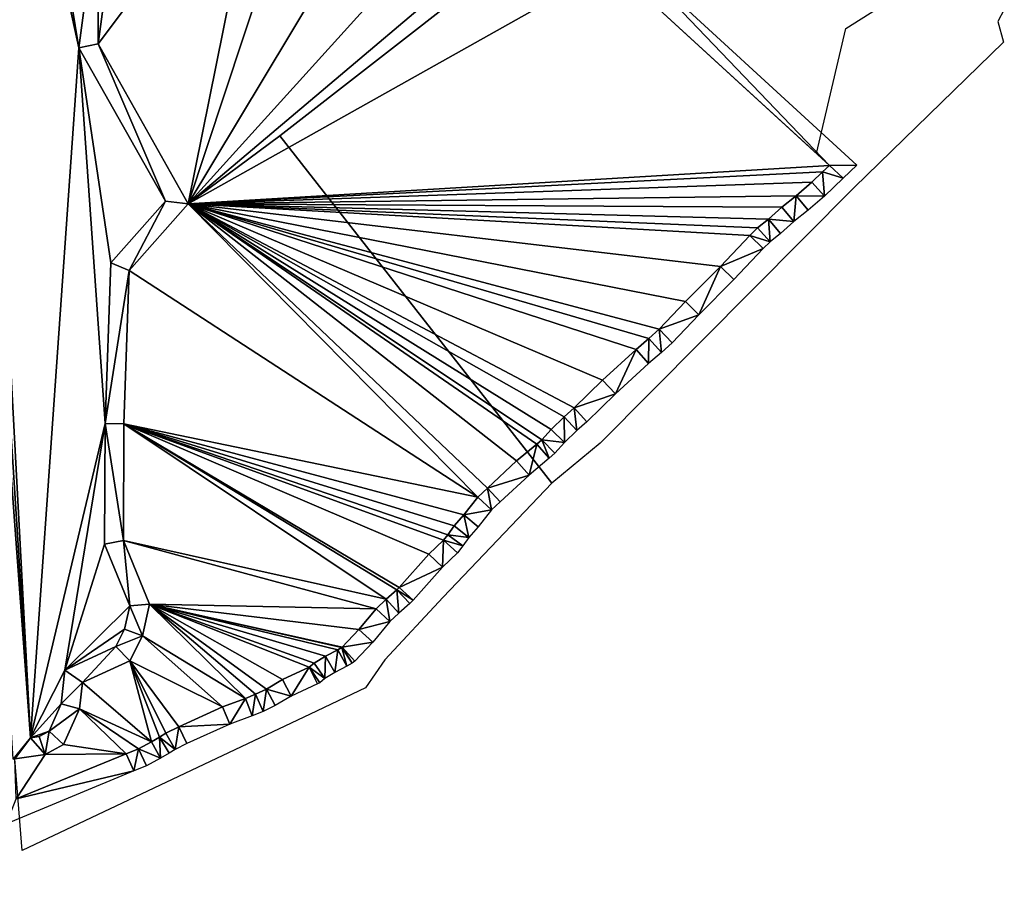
# Model space of a CAD drawing. Header units: millimetres. Extents: x 132691 to 133749, y 516184 to 516906.
# Tile 5 of 15: x 133183 to 133392, y 516229 to 516416. Entities that reach past the tile are written whole.
import ezdxf

# ---------------------------------------------------------------- set-up
doc = ezdxf.new("R2010")
doc.units = ezdxf.units.MM
doc.layers.add('dieptelijn_-1p4', color=20, linetype='Continuous', plot=False)
doc.layers.add('dieptelijn_-2p4', color=71, linetype='Continuous', plot=False)
doc.layers.add('Nieuw oppervlak', color=2, linetype='Continuous', true_color=0xffff00)
doc.layers.add('TI23311_MV_hoeveelheden_bestek_0103', color=1, linetype='Continuous')

msp = doc.modelspace()

# ---------------------------------------------------------------- linework, layer by layer
at = {"layer": 'dieptelijn_-1p4', "elevation": -1.4}
for points in [[(133184.82, 516262.55), (133186.67, 516262.82), (133188.8, 516263.97), (133191.36, 516269.78), (133192.18, 516276.99), (133203.06, 516281.99), (133204.91, 516285.67), (133206.05, 516290.68), (133200.64, 516303.84), (133200.74, 516329.58), (133201.96, 516363.78), (133213.59, 516376.93), (133195.13, 516409.67), (133199.15, 516439.62), (133182.96, 516483.71), (133181.19, 516515.22), (133171.09, 516519.66), (133168.99, 516543.09), (133165.87, 516557.87), (133163.98, 516580.34), (133161.27, 516592.69), (133159.88, 516600.07)], [(133248.79, 516553.08), (133251.73, 516550.37), (133247.33, 516545.99), (133233.77, 516513.86), (133229.4, 516481.77), (133231.29, 516464.29), (133234.27, 516462.86), (133248.81, 516475.81), (133274.11, 516470.49), (133293.22, 516460.12), (133306.59, 516450.4), (133312.35, 516429.33), (133361.03, 516384.64), (133358.12, 516381.88)], [(133358.12, 516381.88), (133354.09, 516378.05), (133350.67, 516375.02), (133347.58, 516372.59), (133344.74, 516370.08), (133342.51, 516368.26), (133341.05, 516366.84), (133334.79, 516360.26), (133327.35, 516352.74), (133321.65, 516346.78), (133319.34, 516344.66), (133316.6, 516342.32), (133309.53, 516335.85), (133303.46, 516329.94), (133301.31, 516328.03), (133298.72, 516325.51), (133296.63, 516323.25), (133295.43, 516322.16), (133291.13, 516318.56), (133284.98, 516312.82), (133283.14, 516311.11), (133280.27, 516307.54), (133278.29, 516305.28), (133277.01, 516303.45), (133275.88, 516302.01), (133272.65, 516298.93), (133266.39, 516291.86), (133265.7, 516291.18), (133263.37, 516289.14), (133261.45, 516287.3), (133257.81, 516282.95), (133254, 516278.88), (133253.4, 516278.43), (133252.29, 516277.79), (133249.72, 516276.48), (133247.62, 516275.19), (133246.52, 516274.29), (133246.04, 516274.01), (133240.45, 516271.39), (133237.01, 516269.41), (133234.46, 516268.16), (133232.11, 516267.2), (133227.32, 516265.41), (133218.16, 516261.3), (133215.71, 516260.07), (133214.44, 516259.24), (133212.59, 516258.18), (133209.55, 516256.56), (133206.86, 516255.47), (133206.85, 516255.46)], [(133206.85, 516255.46), (133179.73, 516244.22), (133176.71, 516239.9), (133175.59, 516236.45), (133175.59, 516232.05), (133176.6, 516228.74)]]:
    msp.add_lwpolyline(points, dxfattribs=at)
at = {"layer": 'dieptelijn_-1p4', "linetype": 'Continuous', "elevation": -1.4, "flags": 128}
msp.add_lwpolyline([(133159.88, 516600.07), (133184.82, 516262.55)], dxfattribs=at)
at = {"layer": 'dieptelijn_-2p4', "elevation": -2.4}
for points in [[(133181.14, 516257.98), (133181.53, 516258.04), (133187.94, 516258.96), (133191.91, 516261.1), (133195.27, 516268.73), (133195.9, 516274.3), (133206.01, 516278.94), (133208.71, 516284.31), (133210.23, 516291.02), (133204.64, 516304.62), (133204.74, 516329.5), (133205.91, 516362.2), (133218.47, 516376.41), (133199.28, 516410.47), (133203.24, 516440.07)], [(133308.8, 516427.16), (133355.17, 516384.59), (133353.68, 516383.18), (133351.39, 516381), (133348.1, 516378.09), (133345.01, 516375.66), (133342.15, 516373.13), (133339.85, 516371.25), (133338.2, 516369.65), (133331.92, 516363.04), (133324.49, 516355.53), (133318.85, 516349.64), (133316.68, 516347.65), (133313.95, 516345.31), (133306.78, 516338.76), (133300.73, 516332.86), (133298.59, 516330.96), (133295.86, 516328.3), (133293.82, 516326.1), (133292.8, 516325.18), (133288.48, 516321.56), (133282.25, 516315.75), (133280.2, 516313.84), (133277.2, 516310.11), (133275.14, 516307.76), (133273.79, 516305.84), (133272.91, 516304.71), (133269.77, 516301.71), (133263.47, 516294.61), (133262.97, 516294.1), (133260.66, 516292.08), (133258.53, 516290.03), (133254.81, 516285.61), (133251.32, 516281.87), (133251.19, 516281.77), (133250.38, 516281.31), (133247.76, 516279.97), (133245.29, 516278.45), (133244.22, 516277.57), (133238.59, 516274.94), (133235.13, 516272.94), (133232.82, 516271.81), (133230.66, 516270.93), (133225.8, 516269.11), (133216.44, 516264.91), (133213.71, 516263.55), (133212.34, 516262.65), (133210.65, 516261.69), (133207.85, 516260.19), (133205.22, 516259.12), (133181.77, 516249.54)]]:
    msp.add_lwpolyline(points, dxfattribs=at)
at = {"layer": 'Nieuw oppervlak', "color": 8, "true_color": 0x808080}
for points in [[(133159.88, 516600.07, -1.4), (133165.87, 516557.87, -1.4), (133184.82, 516262.55, -1.4), (133159.88, 516600.07, -1.4)], [(133184.82, 516262.55, -1.4), (133181.14, 516257.98, -2.4), (133159.88, 516600.07, -1.4), (133184.82, 516262.55, -1.4)], [(133165.87, 516557.87, -1.4), (133171.09, 516519.66, -1.4), (133184.82, 516262.55, -1.4), (133165.87, 516557.87, -1.4)], [(133171.09, 516519.66, -1.4), (133195.13, 516409.67, -1.4), (133184.82, 516262.55, -1.4), (133171.09, 516519.66, -1.4)], [(133171.09, 516519.66, -1.4), (133182.96, 516483.71, -1.4), (133195.13, 516409.67, -1.4), (133171.09, 516519.66, -1.4)], [(133182.96, 516483.71, -1.4), (133199.15, 516439.62, -1.4), (133195.13, 516409.67, -1.4), (133182.96, 516483.71, -1.4)], [(133249.96, 516471.48, -2.4), (133218.47, 516376.41, -2.4), (133234.93, 516458.1, -2.4), (133249.96, 516471.48, -2.4)], [(133272.72, 516466.69, -2.4), (133218.47, 516376.41, -2.4), (133249.96, 516471.48, -2.4), (133272.72, 516466.69, -2.4)], [(133218.47, 516376.41, -2.4), (133272.72, 516466.69, -2.4), (133291.08, 516456.73, -2.4), (133218.47, 516376.41, -2.4)], [(133199.28, 516410.47, -2.4), (133203.24, 516440.07, -2.4), (133234.93, 516458.1, -2.4), (133199.28, 516410.47, -2.4)], [(133234.93, 516458.1, -2.4), (133218.47, 516376.41, -2.4), (133199.28, 516410.47, -2.4), (133234.93, 516458.1, -2.4)], [(133218.47, 516376.41, -2.4), (133291.08, 516456.73, -2.4), (133303.1, 516447.99, -2.4), (133218.47, 516376.41, -2.4)], [(133218.47, 516376.41, -2.4), (133303.1, 516447.99, -2.4), (133308.8, 516427.16, -2.4), (133218.47, 516376.41, -2.4)], [(133199.15, 516439.62, -1.4), (133199.28, 516410.47, -2.4), (133195.13, 516409.67, -1.4), (133199.15, 516439.62, -1.4)], [(133199.15, 516439.62, -1.4), (133203.24, 516440.07, -2.4), (133199.28, 516410.47, -2.4), (133199.15, 516439.62, -1.4)], [(133308.8, 516427.16, -2.4), (133312.35, 516429.33, -1.4), (133355.17, 516384.59, -2.4), (133308.8, 516427.16, -2.4)], [(133361.03, 516384.64, -1.4), (133355.17, 516384.59, -2.4), (133312.35, 516429.33, -1.4), (133361.03, 516384.64, -1.4)], [(133308.8, 516427.16, -2.4), (133355.17, 516384.59, -2.4), (133218.47, 516376.41, -2.4), (133308.8, 516427.16, -2.4)], [(133195.13, 516409.67, -1.4), (133200.74, 516329.58, -1.4), (133184.82, 516262.55, -1.4), (133195.13, 516409.67, -1.4)], [(133195.13, 516409.67, -1.4), (133199.28, 516410.47, -2.4), (133213.59, 516376.93, -1.4), (133195.13, 516409.67, -1.4)], [(133213.59, 516376.93, -1.4), (133201.96, 516363.78, -1.4), (133195.13, 516409.67, -1.4), (133213.59, 516376.93, -1.4)], [(133195.13, 516409.67, -1.4), (133201.96, 516363.78, -1.4), (133200.74, 516329.58, -1.4), (133195.13, 516409.67, -1.4)], [(133213.59, 516376.93, -1.4), (133199.28, 516410.47, -2.4), (133218.47, 516376.41, -2.4), (133213.59, 516376.93, -1.4)], [(133355.17, 516384.59, -2.4), (133353.68, 516383.18, -2.4), (133218.47, 516376.41, -2.4), (133355.17, 516384.59, -2.4)], [(133355.17, 516384.59, -2.4), (133358.12, 516381.88, -1.4), (133353.68, 516383.18, -2.4), (133355.17, 516384.59, -2.4)], [(133358.12, 516381.88, -1.4), (133355.17, 516384.59, -2.4), (133361.03, 516384.64, -1.4), (133358.12, 516381.88, -1.4)], [(133353.68, 516383.18, -2.4), (133351.39, 516381, -2.4), (133218.47, 516376.41, -2.4), (133353.68, 516383.18, -2.4)], [(133353.68, 516383.18, -2.4), (133354.09, 516378.05, -1.4), (133351.39, 516381, -2.4), (133353.68, 516383.18, -2.4)], [(133354.09, 516378.05, -1.4), (133353.68, 516383.18, -2.4), (133358.12, 516381.88, -1.4), (133354.09, 516378.05, -1.4)], [(133351.39, 516381, -2.4), (133348.1, 516378.09, -2.4), (133218.47, 516376.41, -2.4), (133351.39, 516381, -2.4)], [(133348.1, 516378.09, -2.4), (133351.39, 516381, -2.4), (133354.09, 516378.05, -1.4), (133348.1, 516378.09, -2.4)], [(133348.1, 516378.09, -2.4), (133345.01, 516375.66, -2.4), (133218.47, 516376.41, -2.4), (133348.1, 516378.09, -2.4)], [(133345.01, 516375.66, -2.4), (133348.1, 516378.09, -2.4), (133347.58, 516372.59, -1.4), (133345.01, 516375.66, -2.4)], [(133347.58, 516372.59, -1.4), (133348.1, 516378.09, -2.4), (133350.67, 516375.02, -1.4), (133347.58, 516372.59, -1.4)], [(133354.09, 516378.05, -1.4), (133350.67, 516375.02, -1.4), (133348.1, 516378.09, -2.4), (133354.09, 516378.05, -1.4)], [(133205.91, 516362.2, -2.4), (133201.96, 516363.78, -1.4), (133213.59, 516376.93, -1.4), (133205.91, 516362.2, -2.4)], [(133213.59, 516376.93, -1.4), (133218.47, 516376.41, -2.4), (133205.91, 516362.2, -2.4), (133213.59, 516376.93, -1.4)], [(133205.91, 516362.2, -2.4), (133218.47, 516376.41, -2.4), (133280.2, 516313.84, -2.4), (133205.91, 516362.2, -2.4)], [(133280.2, 516313.84, -2.4), (133218.47, 516376.41, -2.4), (133282.25, 516315.75, -2.4), (133280.2, 516313.84, -2.4)], [(133316.68, 516347.65, -2.4), (133313.95, 516345.31, -2.4), (133218.47, 516376.41, -2.4), (133316.68, 516347.65, -2.4)], [(133306.78, 516338.76, -2.4), (133300.73, 516332.86, -2.4), (133218.47, 516376.41, -2.4), (133306.78, 516338.76, -2.4)], [(133298.59, 516330.96, -2.4), (133295.86, 516328.3, -2.4), (133218.47, 516376.41, -2.4), (133298.59, 516330.96, -2.4)], [(133306.78, 516338.76, -2.4), (133218.47, 516376.41, -2.4), (133313.95, 516345.31, -2.4), (133306.78, 516338.76, -2.4)], [(133218.47, 516376.41, -2.4), (133318.85, 516349.64, -2.4), (133316.68, 516347.65, -2.4), (133218.47, 516376.41, -2.4)], [(133342.15, 516373.13, -2.4), (133218.47, 516376.41, -2.4), (133345.01, 516375.66, -2.4), (133342.15, 516373.13, -2.4)], [(133298.59, 516330.96, -2.4), (133218.47, 516376.41, -2.4), (133300.73, 516332.86, -2.4), (133298.59, 516330.96, -2.4)], [(133218.47, 516376.41, -2.4), (133293.82, 516326.1, -2.4), (133292.8, 516325.18, -2.4), (133218.47, 516376.41, -2.4)], [(133338.2, 516369.65, -2.4), (133331.92, 516363.04, -2.4), (133218.47, 516376.41, -2.4), (133338.2, 516369.65, -2.4)], [(133339.85, 516371.25, -2.4), (133218.47, 516376.41, -2.4), (133342.15, 516373.13, -2.4), (133339.85, 516371.25, -2.4)], [(133338.2, 516369.65, -2.4), (133218.47, 516376.41, -2.4), (133339.85, 516371.25, -2.4), (133338.2, 516369.65, -2.4)], [(133295.86, 516328.3, -2.4), (133293.82, 516326.1, -2.4), (133218.47, 516376.41, -2.4), (133295.86, 516328.3, -2.4)], [(133324.49, 516355.53, -2.4), (133318.85, 516349.64, -2.4), (133218.47, 516376.41, -2.4), (133324.49, 516355.53, -2.4)], [(133288.48, 516321.56, -2.4), (133282.25, 516315.75, -2.4), (133218.47, 516376.41, -2.4), (133288.48, 516321.56, -2.4)], [(133324.49, 516355.53, -2.4), (133218.47, 516376.41, -2.4), (133331.92, 516363.04, -2.4), (133324.49, 516355.53, -2.4)], [(133288.48, 516321.56, -2.4), (133218.47, 516376.41, -2.4), (133292.8, 516325.18, -2.4), (133288.48, 516321.56, -2.4)], [(133342.15, 516373.13, -2.4), (133345.01, 516375.66, -2.4), (133347.58, 516372.59, -1.4), (133342.15, 516373.13, -2.4)], [(133339.85, 516371.25, -2.4), (133342.15, 516373.13, -2.4), (133342.51, 516368.26, -1.4), (133339.85, 516371.25, -2.4)], [(133342.15, 516373.13, -2.4), (133347.58, 516372.59, -1.4), (133344.74, 516370.08, -1.4), (133342.15, 516373.13, -2.4)], [(133342.15, 516373.13, -2.4), (133344.74, 516370.08, -1.4), (133342.51, 516368.26, -1.4), (133342.15, 516373.13, -2.4)], [(133338.2, 516369.65, -2.4), (133339.85, 516371.25, -2.4), (133342.51, 516368.26, -1.4), (133338.2, 516369.65, -2.4)], [(133331.92, 516363.04, -2.4), (133338.2, 516369.65, -2.4), (133341.05, 516366.84, -1.4), (133331.92, 516363.04, -2.4)], [(133338.2, 516369.65, -2.4), (133342.51, 516368.26, -1.4), (133341.05, 516366.84, -1.4), (133338.2, 516369.65, -2.4)], [(133331.92, 516363.04, -2.4), (133341.05, 516366.84, -1.4), (133334.79, 516360.26, -1.4), (133331.92, 516363.04, -2.4)], [(133205.91, 516362.2, -2.4), (133200.74, 516329.58, -1.4), (133201.96, 516363.78, -1.4), (133205.91, 516362.2, -2.4)], [(133324.49, 516355.53, -2.4), (133331.92, 516363.04, -2.4), (133327.35, 516352.74, -1.4), (133324.49, 516355.53, -2.4)], [(133331.92, 516363.04, -2.4), (133334.79, 516360.26, -1.4), (133327.35, 516352.74, -1.4), (133331.92, 516363.04, -2.4)], [(133205.91, 516362.2, -2.4), (133204.74, 516329.5, -2.4), (133200.74, 516329.58, -1.4), (133205.91, 516362.2, -2.4)], [(133204.74, 516329.5, -2.4), (133205.91, 516362.2, -2.4), (133280.2, 516313.84, -2.4), (133204.74, 516329.5, -2.4)], [(133324.49, 516355.53, -2.4), (133327.35, 516352.74, -1.4), (133318.85, 516349.64, -2.4), (133324.49, 516355.53, -2.4)], [(133321.65, 516346.78, -1.4), (133318.85, 516349.64, -2.4), (133327.35, 516352.74, -1.4), (133321.65, 516346.78, -1.4)], [(133319.34, 516344.66, -1.4), (133316.68, 516347.65, -2.4), (133318.85, 516349.64, -2.4), (133319.34, 516344.66, -1.4)], [(133318.85, 516349.64, -2.4), (133321.65, 516346.78, -1.4), (133319.34, 516344.66, -1.4), (133318.85, 516349.64, -2.4)], [(133316.6, 516342.32, -1.4), (133313.95, 516345.31, -2.4), (133316.68, 516347.65, -2.4), (133316.6, 516342.32, -1.4)], [(133316.6, 516342.32, -1.4), (133316.68, 516347.65, -2.4), (133319.34, 516344.66, -1.4), (133316.6, 516342.32, -1.4)], [(133306.78, 516338.76, -2.4), (133313.95, 516345.31, -2.4), (133309.53, 516335.85, -1.4), (133306.78, 516338.76, -2.4)], [(133316.6, 516342.32, -1.4), (133309.53, 516335.85, -1.4), (133313.95, 516345.31, -2.4), (133316.6, 516342.32, -1.4)], [(133300.73, 516332.86, -2.4), (133306.78, 516338.76, -2.4), (133309.53, 516335.85, -1.4), (133300.73, 516332.86, -2.4)], [(133300.73, 516332.86, -2.4), (133309.53, 516335.85, -1.4), (133303.46, 516329.94, -1.4), (133300.73, 516332.86, -2.4)], [(133298.59, 516330.96, -2.4), (133300.73, 516332.86, -2.4), (133301.31, 516328.03, -1.4), (133298.59, 516330.96, -2.4)], [(133300.73, 516332.86, -2.4), (133303.46, 516329.94, -1.4), (133301.31, 516328.03, -1.4), (133300.73, 516332.86, -2.4)], [(133200.74, 516329.58, -1.4), (133192.18, 516276.99, -1.4), (133184.82, 516262.55, -1.4), (133200.74, 516329.58, -1.4)], [(133200.74, 516329.58, -1.4), (133200.64, 516303.84, -1.4), (133192.18, 516276.99, -1.4), (133200.74, 516329.58, -1.4)], [(133204.64, 516304.62, -2.4), (133200.64, 516303.84, -1.4), (133200.74, 516329.58, -1.4), (133204.64, 516304.62, -2.4)], [(133200.74, 516329.58, -1.4), (133204.74, 516329.5, -2.4), (133204.64, 516304.62, -2.4), (133200.74, 516329.58, -1.4)], [(133204.74, 516329.5, -2.4), (133260.66, 516292.08, -2.4), (133204.64, 516304.62, -2.4), (133204.74, 516329.5, -2.4)], [(133204.74, 516329.5, -2.4), (133277.2, 516310.11, -2.4), (133275.14, 516307.76, -2.4), (133204.74, 516329.5, -2.4)], [(133272.91, 516304.71, -2.4), (133269.77, 516301.71, -2.4), (133204.74, 516329.5, -2.4), (133272.91, 516304.71, -2.4)], [(133275.14, 516307.76, -2.4), (133273.79, 516305.84, -2.4), (133204.74, 516329.5, -2.4), (133275.14, 516307.76, -2.4)], [(133204.74, 516329.5, -2.4), (133273.79, 516305.84, -2.4), (133272.91, 516304.71, -2.4), (133204.74, 516329.5, -2.4)], [(133269.77, 516301.71, -2.4), (133263.47, 516294.61, -2.4), (133204.74, 516329.5, -2.4), (133269.77, 516301.71, -2.4)], [(133204.74, 516329.5, -2.4), (133262.97, 516294.1, -2.4), (133260.66, 516292.08, -2.4), (133204.74, 516329.5, -2.4)], [(133204.74, 516329.5, -2.4), (133280.2, 516313.84, -2.4), (133277.2, 516310.11, -2.4), (133204.74, 516329.5, -2.4)], [(133262.97, 516294.1, -2.4), (133204.74, 516329.5, -2.4), (133263.47, 516294.61, -2.4), (133262.97, 516294.1, -2.4)], [(133295.86, 516328.3, -2.4), (133298.59, 516330.96, -2.4), (133298.72, 516325.51, -1.4), (133295.86, 516328.3, -2.4)], [(133298.59, 516330.96, -2.4), (133301.31, 516328.03, -1.4), (133298.72, 516325.51, -1.4), (133298.59, 516330.96, -2.4)], [(133293.82, 516326.1, -2.4), (133295.86, 516328.3, -2.4), (133298.72, 516325.51, -1.4), (133293.82, 516326.1, -2.4)], [(133288.48, 516321.56, -2.4), (133292.8, 516325.18, -2.4), (133291.13, 516318.56, -1.4), (133288.48, 516321.56, -2.4)], [(133295.43, 516322.16, -1.4), (133291.13, 516318.56, -1.4), (133292.8, 516325.18, -2.4), (133295.43, 516322.16, -1.4)], [(133292.8, 516325.18, -2.4), (133293.82, 516326.1, -2.4), (133295.43, 516322.16, -1.4), (133292.8, 516325.18, -2.4)], [(133293.82, 516326.1, -2.4), (133296.63, 516323.25, -1.4), (133295.43, 516322.16, -1.4), (133293.82, 516326.1, -2.4)], [(133293.82, 516326.1, -2.4), (133298.72, 516325.51, -1.4), (133296.63, 516323.25, -1.4), (133293.82, 516326.1, -2.4)], [(133288.48, 516321.56, -2.4), (133291.13, 516318.56, -1.4), (133282.25, 516315.75, -2.4), (133288.48, 516321.56, -2.4)], [(133284.98, 516312.82, -1.4), (133282.25, 516315.75, -2.4), (133291.13, 516318.56, -1.4), (133284.98, 516312.82, -1.4)], [(133283.14, 516311.11, -1.4), (133280.2, 516313.84, -2.4), (133282.25, 516315.75, -2.4), (133283.14, 516311.11, -1.4)], [(133283.14, 516311.11, -1.4), (133282.25, 516315.75, -2.4), (133284.98, 516312.82, -1.4), (133283.14, 516311.11, -1.4)], [(133283.14, 516311.11, -1.4), (133277.2, 516310.11, -2.4), (133280.2, 516313.84, -2.4), (133283.14, 516311.11, -1.4)], [(133283.14, 516311.11, -1.4), (133280.27, 516307.54, -1.4), (133277.2, 516310.11, -2.4), (133283.14, 516311.11, -1.4)], [(133275.14, 516307.76, -2.4), (133277.2, 516310.11, -2.4), (133278.29, 516305.28, -1.4), (133275.14, 516307.76, -2.4)], [(133280.27, 516307.54, -1.4), (133278.29, 516305.28, -1.4), (133277.2, 516310.11, -2.4), (133280.27, 516307.54, -1.4)], [(133273.79, 516305.84, -2.4), (133275.14, 516307.76, -2.4), (133278.29, 516305.28, -1.4), (133273.79, 516305.84, -2.4)], [(133206.05, 516290.68, -1.4), (133192.18, 516276.99, -1.4), (133200.64, 516303.84, -1.4), (133206.05, 516290.68, -1.4)], [(133204.64, 516304.62, -2.4), (133206.05, 516290.68, -1.4), (133200.64, 516303.84, -1.4), (133204.64, 516304.62, -2.4)], [(133204.64, 516304.62, -2.4), (133258.53, 516290.03, -2.4), (133210.23, 516291.02, -2.4), (133204.64, 516304.62, -2.4)], [(133204.64, 516304.62, -2.4), (133210.23, 516291.02, -2.4), (133206.05, 516290.68, -1.4), (133204.64, 516304.62, -2.4)], [(133260.66, 516292.08, -2.4), (133258.53, 516290.03, -2.4), (133204.64, 516304.62, -2.4), (133260.66, 516292.08, -2.4)], [(133269.77, 516301.71, -2.4), (133272.91, 516304.71, -2.4), (133272.65, 516298.93, -1.4), (133269.77, 516301.71, -2.4)], [(133272.91, 516304.71, -2.4), (133275.88, 516302.01, -1.4), (133272.65, 516298.93, -1.4), (133272.91, 516304.71, -2.4)], [(133272.91, 516304.71, -2.4), (133273.79, 516305.84, -2.4), (133277.01, 516303.45, -1.4), (133272.91, 516304.71, -2.4)], [(133275.88, 516302.01, -1.4), (133272.91, 516304.71, -2.4), (133277.01, 516303.45, -1.4), (133275.88, 516302.01, -1.4)], [(133273.79, 516305.84, -2.4), (133278.29, 516305.28, -1.4), (133277.01, 516303.45, -1.4), (133273.79, 516305.84, -2.4)], [(133263.47, 516294.61, -2.4), (133269.77, 516301.71, -2.4), (133272.65, 516298.93, -1.4), (133263.47, 516294.61, -2.4)], [(133263.47, 516294.61, -2.4), (133272.65, 516298.93, -1.4), (133266.39, 516291.86, -1.4), (133263.47, 516294.61, -2.4)], [(133260.66, 516292.08, -2.4), (133262.97, 516294.1, -2.4), (133263.37, 516289.14, -1.4), (133260.66, 516292.08, -2.4)], [(133262.97, 516294.1, -2.4), (133263.47, 516294.61, -2.4), (133266.39, 516291.86, -1.4), (133262.97, 516294.1, -2.4)], [(133265.7, 516291.18, -1.4), (133263.37, 516289.14, -1.4), (133262.97, 516294.1, -2.4), (133265.7, 516291.18, -1.4)], [(133262.97, 516294.1, -2.4), (133266.39, 516291.86, -1.4), (133265.7, 516291.18, -1.4), (133262.97, 516294.1, -2.4)], [(133260.66, 516292.08, -2.4), (133261.45, 516287.3, -1.4), (133258.53, 516290.03, -2.4), (133260.66, 516292.08, -2.4)], [(133260.66, 516292.08, -2.4), (133263.37, 516289.14, -1.4), (133261.45, 516287.3, -1.4), (133260.66, 516292.08, -2.4)], [(133192.18, 516276.99, -1.4), (133206.05, 516290.68, -1.4), (133204.91, 516285.67, -1.4), (133192.18, 516276.99, -1.4)], [(133208.71, 516284.31, -2.4), (133204.91, 516285.67, -1.4), (133206.05, 516290.68, -1.4), (133208.71, 516284.31, -2.4)], [(133210.23, 516291.02, -2.4), (133208.71, 516284.31, -2.4), (133206.05, 516290.68, -1.4), (133210.23, 516291.02, -2.4)], [(133208.71, 516284.31, -2.4), (133210.23, 516291.02, -2.4), (133230.66, 516270.93, -2.4), (133208.71, 516284.31, -2.4)], [(133247.76, 516279.97, -2.4), (133245.29, 516278.45, -2.4), (133210.23, 516291.02, -2.4), (133247.76, 516279.97, -2.4)], [(133210.23, 516291.02, -2.4), (133251.19, 516281.77, -2.4), (133250.38, 516281.31, -2.4), (133210.23, 516291.02, -2.4)], [(133251.32, 516281.87, -2.4), (133210.23, 516291.02, -2.4), (133254.81, 516285.61, -2.4), (133251.32, 516281.87, -2.4)], [(133210.23, 516291.02, -2.4), (133251.32, 516281.87, -2.4), (133251.19, 516281.77, -2.4), (133210.23, 516291.02, -2.4)], [(133210.23, 516291.02, -2.4), (133250.38, 516281.31, -2.4), (133247.76, 516279.97, -2.4), (133210.23, 516291.02, -2.4)], [(133210.23, 516291.02, -2.4), (133232.82, 516271.81, -2.4), (133230.66, 516270.93, -2.4), (133210.23, 516291.02, -2.4)], [(133210.23, 516291.02, -2.4), (133258.53, 516290.03, -2.4), (133254.81, 516285.61, -2.4), (133210.23, 516291.02, -2.4)], [(133210.23, 516291.02, -2.4), (133244.22, 516277.57, -2.4), (133238.59, 516274.94, -2.4), (133210.23, 516291.02, -2.4)], [(133238.59, 516274.94, -2.4), (133235.13, 516272.94, -2.4), (133210.23, 516291.02, -2.4), (133238.59, 516274.94, -2.4)], [(133244.22, 516277.57, -2.4), (133210.23, 516291.02, -2.4), (133245.29, 516278.45, -2.4), (133244.22, 516277.57, -2.4)], [(133235.13, 516272.94, -2.4), (133232.82, 516271.81, -2.4), (133210.23, 516291.02, -2.4), (133235.13, 516272.94, -2.4)], [(133261.45, 516287.3, -1.4), (133254.81, 516285.61, -2.4), (133258.53, 516290.03, -2.4), (133261.45, 516287.3, -1.4)], [(133261.45, 516287.3, -1.4), (133257.81, 516282.95, -1.4), (133254.81, 516285.61, -2.4), (133261.45, 516287.3, -1.4)], [(133192.18, 516276.99, -1.4), (133204.91, 516285.67, -1.4), (133203.06, 516281.99, -1.4), (133192.18, 516276.99, -1.4)], [(133208.71, 516284.31, -2.4), (133203.06, 516281.99, -1.4), (133204.91, 516285.67, -1.4), (133208.71, 516284.31, -2.4)], [(133251.32, 516281.87, -2.4), (133254.81, 516285.61, -2.4), (133257.81, 516282.95, -1.4), (133251.32, 516281.87, -2.4)], [(133208.71, 516284.31, -2.4), (133206.01, 516278.94, -2.4), (133203.06, 516281.99, -1.4), (133208.71, 516284.31, -2.4)], [(133208.71, 516284.31, -2.4), (133225.8, 516269.11, -2.4), (133206.01, 516278.94, -2.4), (133208.71, 516284.31, -2.4)], [(133230.66, 516270.93, -2.4), (133225.8, 516269.11, -2.4), (133208.71, 516284.31, -2.4), (133230.66, 516270.93, -2.4)], [(133257.81, 516282.95, -1.4), (133254, 516278.88, -1.4), (133251.32, 516281.87, -2.4), (133257.81, 516282.95, -1.4)], [(133195.9, 516274.3, -2.4), (133192.18, 516276.99, -1.4), (133203.06, 516281.99, -1.4), (133195.9, 516274.3, -2.4)], [(133195.9, 516274.3, -2.4), (133203.06, 516281.99, -1.4), (133206.01, 516278.94, -2.4), (133195.9, 516274.3, -2.4)], [(133247.76, 516279.97, -2.4), (133250.38, 516281.31, -2.4), (133249.72, 516276.48, -1.4), (133247.76, 516279.97, -2.4)], [(133250.38, 516281.31, -2.4), (133252.29, 516277.79, -1.4), (133249.72, 516276.48, -1.4), (133250.38, 516281.31, -2.4)], [(133250.38, 516281.31, -2.4), (133251.19, 516281.77, -2.4), (133252.29, 516277.79, -1.4), (133250.38, 516281.31, -2.4)], [(133251.19, 516281.77, -2.4), (133251.32, 516281.87, -2.4), (133253.4, 516278.43, -1.4), (133251.19, 516281.77, -2.4)], [(133251.19, 516281.77, -2.4), (133253.4, 516278.43, -1.4), (133252.29, 516277.79, -1.4), (133251.19, 516281.77, -2.4)], [(133254, 516278.88, -1.4), (133253.4, 516278.43, -1.4), (133251.32, 516281.87, -2.4), (133254, 516278.88, -1.4)], [(133195.9, 516274.3, -2.4), (133206.01, 516278.94, -2.4), (133210.65, 516261.69, -2.4), (133195.9, 516274.3, -2.4)], [(133225.8, 516269.11, -2.4), (133216.44, 516264.91, -2.4), (133206.01, 516278.94, -2.4), (133225.8, 516269.11, -2.4)], [(133206.01, 516278.94, -2.4), (133216.44, 516264.91, -2.4), (133213.71, 516263.55, -2.4), (133206.01, 516278.94, -2.4)], [(133213.71, 516263.55, -2.4), (133212.34, 516262.65, -2.4), (133206.01, 516278.94, -2.4), (133213.71, 516263.55, -2.4)], [(133212.34, 516262.65, -2.4), (133210.65, 516261.69, -2.4), (133206.01, 516278.94, -2.4), (133212.34, 516262.65, -2.4)], [(133245.29, 516278.45, -2.4), (133247.76, 516279.97, -2.4), (133247.62, 516275.19, -1.4), (133245.29, 516278.45, -2.4)], [(133247.76, 516279.97, -2.4), (133249.72, 516276.48, -1.4), (133247.62, 516275.19, -1.4), (133247.76, 516279.97, -2.4)], [(133191.36, 516269.78, -1.4), (133184.82, 516262.55, -1.4), (133192.18, 516276.99, -1.4), (133191.36, 516269.78, -1.4)], [(133192.18, 516276.99, -1.4), (133195.9, 516274.3, -2.4), (133191.36, 516269.78, -1.4), (133192.18, 516276.99, -1.4)], [(133238.59, 516274.94, -2.4), (133244.22, 516277.57, -2.4), (133240.45, 516271.39, -1.4), (133238.59, 516274.94, -2.4)], [(133240.45, 516271.39, -1.4), (133244.22, 516277.57, -2.4), (133246.04, 516274.01, -1.4), (133240.45, 516271.39, -1.4)], [(133244.22, 516277.57, -2.4), (133245.29, 516278.45, -2.4), (133247.62, 516275.19, -1.4), (133244.22, 516277.57, -2.4)], [(133246.04, 516274.01, -1.4), (133244.22, 516277.57, -2.4), (133246.52, 516274.29, -1.4), (133246.04, 516274.01, -1.4)], [(133244.22, 516277.57, -2.4), (133247.62, 516275.19, -1.4), (133246.52, 516274.29, -1.4), (133244.22, 516277.57, -2.4)], [(133235.13, 516272.94, -2.4), (133238.59, 516274.94, -2.4), (133240.45, 516271.39, -1.4), (133235.13, 516272.94, -2.4)], [(133191.36, 516269.78, -1.4), (133195.9, 516274.3, -2.4), (133195.27, 516268.73, -2.4), (133191.36, 516269.78, -1.4)], [(133210.65, 516261.69, -2.4), (133195.27, 516268.73, -2.4), (133195.9, 516274.3, -2.4), (133210.65, 516261.69, -2.4)], [(133234.46, 516268.16, -1.4), (133232.82, 516271.81, -2.4), (133235.13, 516272.94, -2.4), (133234.46, 516268.16, -1.4)], [(133235.13, 516272.94, -2.4), (133237.01, 516269.41, -1.4), (133234.46, 516268.16, -1.4), (133235.13, 516272.94, -2.4)], [(133235.13, 516272.94, -2.4), (133240.45, 516271.39, -1.4), (133237.01, 516269.41, -1.4), (133235.13, 516272.94, -2.4)], [(133225.8, 516269.11, -2.4), (133230.66, 516270.93, -2.4), (133227.32, 516265.41, -1.4), (133225.8, 516269.11, -2.4)], [(133232.11, 516267.2, -1.4), (133227.32, 516265.41, -1.4), (133230.66, 516270.93, -2.4), (133232.11, 516267.2, -1.4)], [(133232.82, 516271.81, -2.4), (133232.11, 516267.2, -1.4), (133230.66, 516270.93, -2.4), (133232.82, 516271.81, -2.4)], [(133232.82, 516271.81, -2.4), (133234.46, 516268.16, -1.4), (133232.11, 516267.2, -1.4), (133232.82, 516271.81, -2.4)], [(133188.8, 516263.97, -1.4), (133184.82, 516262.55, -1.4), (133191.36, 516269.78, -1.4), (133188.8, 516263.97, -1.4)], [(133188.8, 516263.97, -1.4), (133191.36, 516269.78, -1.4), (133195.27, 516268.73, -2.4), (133188.8, 516263.97, -1.4)], [(133188.8, 516263.97, -1.4), (133195.27, 516268.73, -2.4), (133191.91, 516261.1, -2.4), (133188.8, 516263.97, -1.4)], [(133205.22, 516259.12, -2.4), (133191.91, 516261.1, -2.4), (133195.27, 516268.73, -2.4), (133205.22, 516259.12, -2.4)], [(133205.22, 516259.12, -2.4), (133195.27, 516268.73, -2.4), (133207.85, 516260.19, -2.4), (133205.22, 516259.12, -2.4)], [(133207.85, 516260.19, -2.4), (133195.27, 516268.73, -2.4), (133210.65, 516261.69, -2.4), (133207.85, 516260.19, -2.4)], [(133216.44, 516264.91, -2.4), (133225.8, 516269.11, -2.4), (133227.32, 516265.41, -1.4), (133216.44, 516264.91, -2.4)], [(133188.8, 516263.97, -1.4), (133186.67, 516262.82, -1.4), (133184.82, 516262.55, -1.4), (133188.8, 516263.97, -1.4)], [(133186.67, 516262.82, -1.4), (133188.8, 516263.97, -1.4), (133187.94, 516258.96, -2.4), (133186.67, 516262.82, -1.4)], [(133188.8, 516263.97, -1.4), (133191.91, 516261.1, -2.4), (133187.94, 516258.96, -2.4), (133188.8, 516263.97, -1.4)], [(133213.71, 516263.55, -2.4), (133216.44, 516264.91, -2.4), (133215.71, 516260.07, -1.4), (133213.71, 516263.55, -2.4)], [(133216.44, 516264.91, -2.4), (133218.16, 516261.3, -1.4), (133215.71, 516260.07, -1.4), (133216.44, 516264.91, -2.4)], [(133216.44, 516264.91, -2.4), (133227.32, 516265.41, -1.4), (133218.16, 516261.3, -1.4), (133216.44, 516264.91, -2.4)], [(133181.53, 516258.04, -2.4), (133181.14, 516257.98, -2.4), (133184.82, 516262.55, -1.4), (133181.53, 516258.04, -2.4)], [(133181.53, 516258.04, -2.4), (133184.82, 516262.55, -1.4), (133187.94, 516258.96, -2.4), (133181.53, 516258.04, -2.4)], [(133184.82, 516262.55, -1.4), (133186.67, 516262.82, -1.4), (133187.94, 516258.96, -2.4), (133184.82, 516262.55, -1.4)], [(133210.65, 516261.69, -2.4), (133212.34, 516262.65, -2.4), (133212.59, 516258.18, -1.4), (133210.65, 516261.69, -2.4)], [(133212.34, 516262.65, -2.4), (133213.71, 516263.55, -2.4), (133215.71, 516260.07, -1.4), (133212.34, 516262.65, -2.4)], [(133214.44, 516259.24, -1.4), (133212.59, 516258.18, -1.4), (133212.34, 516262.65, -2.4), (133214.44, 516259.24, -1.4)], [(133215.71, 516260.07, -1.4), (133214.44, 516259.24, -1.4), (133212.34, 516262.65, -2.4), (133215.71, 516260.07, -1.4)], [(133187.94, 516258.96, -2.4), (133191.91, 516261.1, -2.4), (133205.22, 516259.12, -2.4), (133187.94, 516258.96, -2.4)], [(133205.22, 516259.12, -2.4), (133207.85, 516260.19, -2.4), (133206.86, 516255.47, -1.4), (133205.22, 516259.12, -2.4)], [(133207.85, 516260.19, -2.4), (133209.55, 516256.56, -1.4), (133206.86, 516255.47, -1.4), (133207.85, 516260.19, -2.4)], [(133207.85, 516260.19, -2.4), (133210.65, 516261.69, -2.4), (133212.59, 516258.18, -1.4), (133207.85, 516260.19, -2.4)], [(133207.85, 516260.19, -2.4), (133212.59, 516258.18, -1.4), (133209.55, 516256.56, -1.4), (133207.85, 516260.19, -2.4)], [(133181.53, 516258.04, -2.4), (133187.94, 516258.96, -2.4), (133181.77, 516249.54, -2.4), (133181.53, 516258.04, -2.4)], [(133181.77, 516249.54, -2.4), (133187.94, 516258.96, -2.4), (133205.22, 516259.12, -2.4), (133181.77, 516249.54, -2.4)], [(133205.22, 516259.12, -2.4), (133206.85, 516255.46, -1.4), (133181.77, 516249.54, -2.4), (133205.22, 516259.12, -2.4)], [(133205.22, 516259.12, -2.4), (133206.86, 516255.47, -1.4), (133206.85, 516255.46, -1.4), (133205.22, 516259.12, -2.4)], [(133179.73, 516244.22, -1.4), (133181.77, 516249.54, -2.4), (133206.85, 516255.46, -1.4), (133179.73, 516244.22, -1.4)]]:
    msp.add_3dface(points, dxfattribs=at)
at = {"layer": 'TI23311_MV_hoeveelheden_bestek_0103', "color": 9, "linetype": 'Continuous', "true_color": 0xd19cc7, "flags": 128}
for points in [[(133204.13, 516514.1), (133219.16, 516512.46), (133224.9, 516513.35), (133229.88, 516514.92), (133225.37, 516481.82), (133227.56, 516461.65), (133234.93, 516458.1), (133249.96, 516471.48), (133272.72, 516466.69), (133291.08, 516456.73), (133303.1, 516447.99), (133308.8, 516427.16), (133278.99, 516422.85), (133238.01, 516390.89), (133218.47, 516376.41), (133199.28, 516410.47), (133203.24, 516440.07), (133186.92, 516484.53), (133185.79, 516504.61), (133185.19, 516517.83), (133204.13, 516514.1)], [(133308.8, 516427.16), (133352.43, 516387.11), (133358.66, 516413.79), (133380.99, 516427.91), (133392.45, 516417.85), (133391.08, 516415.24), (133392.25, 516410.89), (133360.44, 516379.85), (133306.27, 516325.39), (133295.97, 516316.86), (133238.01, 516390.89), (133278.99, 516422.85), (133308.8, 516427.16)], [(133238.01, 516390.89), (133295.97, 516316.86), (133272.84, 516292.55), (133260.41, 516279.19), (133256.28, 516273.21), (133244.49, 516267.56), (133183.05, 516238.5), (133181.53, 516258.04), (133187.94, 516258.96), (133191.91, 516261.1), (133195.27, 516268.73), (133195.9, 516274.3), (133206.01, 516278.94), (133208.71, 516284.31), (133210.23, 516291.02), (133204.64, 516304.62), (133204.74, 516329.5), (133205.91, 516362.2), (133218.47, 516376.41), (133238.01, 516390.89)]]:
    msp.add_lwpolyline(points, close=True, dxfattribs=at)

doc.saveas('drawing.dxf')
